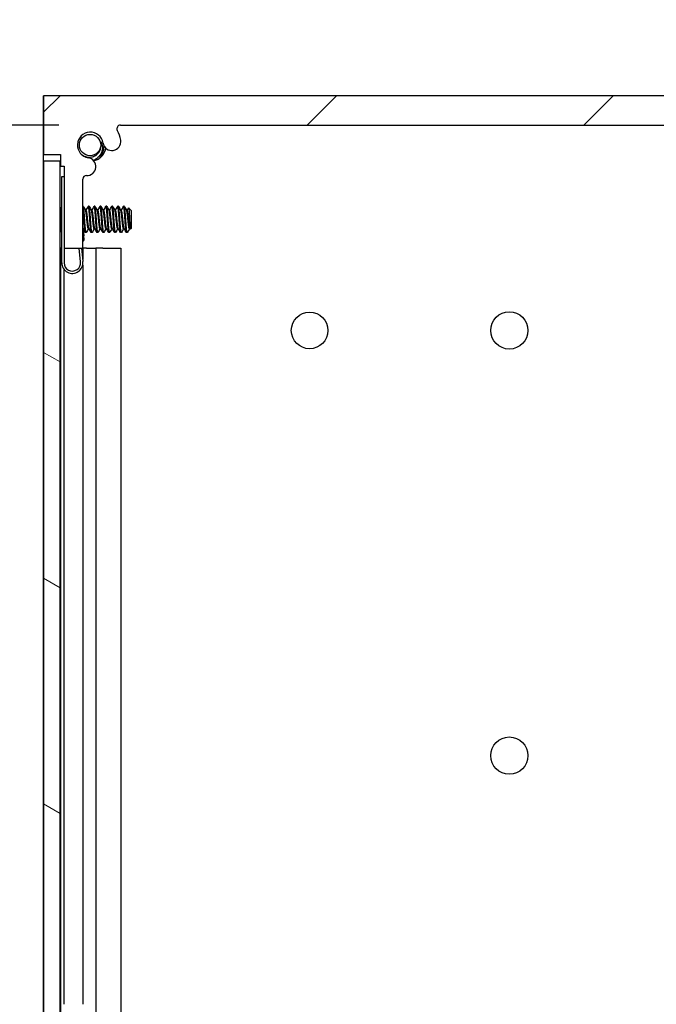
# Model space of a CAD drawing. Header units: millimetres. Extents: x 64 to 1798, y 64 to 1375.
# Tile 48 of 60: x 918 to 987, y 913 to 1020. Entities that reach past the tile are written whole.
import ezdxf

# ---------------------------------------------------------------- set-up
doc = ezdxf.new("R2010")
doc.units = ezdxf.units.MM
doc.header["$LTSCALE"] = 6.666667
for name, color, linetype, lineweight in [('Dimension (ANSI)', 7, 'Continuous', 25), ('Hatch (ANSI)', 7, 'Continuous', 18), ('Visible (ANSI)', 7, 'Continuous', 25)]:
    doc.layers.add(name, color=color, linetype=linetype, lineweight=lineweight)
doc.styles.add('Note Text (ANSI)', font='tahoma.ttf')
doc.dimstyles.new('Default - mm (ANSI)', dxfattribs={"dimscale": 6.666667, "dimtxt": 1.75, "dimasz": 1.5, "dimexe": 2, "dimexo": 1, "dimgap": 0.8, "dimtad": 0, "dimtih": 1, "dimtoh": 1, "dimrnd": 1e-08, "dimzin": 0, "dimdsep": 46, "dimtxsty": 'Note Text (ANSI)', "dimblk": 'Filled-2', "dimcen": 0.09, "dimdle": 10, "dimclrd": 256, "dimclre": 256, "dimclrt": 256, "dimadec": 1, "dimazin": 0, "dimtfac": 1.741714, "dimtofl": 0, "dimtmove": 0, "dimatfit": 3, "dimldrblk": 'Filled-1', "dimfxl": 1, "dimtolj": 1, "dimtzin": 0, "dimlwd": -1, "dimlwe": -1, "dimarcsym": 0})

# ---------------------------------------------------------------- blocks, each defined once
blk = doc.blocks.new('Filled-2')
at = {"color": 0}
for p, q in [((0, 0), (-1, 0.167)), ((-1, 0.167), (-1, -0.167)), ((-1, 0), (0, 0)), ((-1, -0.167), (0, 0))]:
    blk.add_line(p, q, dxfattribs=at)
at = {"color": 0, "flags": 128}
blk.add_lwpolyline([(-1, -0.167), (0, 0), (-1, 0.167), (-1, -0.167)], dxfattribs=at)
at = {"color": 0}
blk.add_solid([(-1, -0.167), (0, 0), (-1, 0.167), (-1, -0.167)], dxfattribs=at)
blk = doc.blocks.new('*D12')
at = {"layer": 'Defpoints', "color": 0, "transparency": 16777216}
for p in [(920.25, 1011.84), (840.51, 1008.66), (928.56, 1008.66)]:
    blk.add_point(p, dxfattribs=at)
at = {"layer": 'Dimension (ANSI)', "transparency": 16777216}
for p, q in [((840.51, 1021.84), (840.51, 1062.61)), ((840.51, 1062.61), (850.51, 1062.61)), ((913.59, 1011.84), (827.17, 1011.84)), ((921.89, 1008.66), (827.17, 1008.66)), ((840.51, 998.66), (840.51, 988.66))]:
    blk.add_line(p, q, dxfattribs=at)
at = {"layer": 'Dimension (ANSI)', "transparency": 16777216, "xscale": 10, "yscale": 10, "zscale": 10}
for p, rotation in [((840.51, 1011.84), 270), ((840.51, 1008.66), 90)]:
    blk.add_blockref('Filled-2', p, dxfattribs=dict(at, rotation=rotation))
at = {"layer": 'Dimension (ANSI)', "transparency": 16777216, "char_height": 11.6667, "attachment_point": 5, "style": 'Note Text (ANSI)'}
for s, insert in [('\\A1; 3.18 mm', (889.45, 1074.05)), ('\\A1;[0.125 in]', (889.45, 1049.65))]:
    blk.add_mtext(s, dxfattribs=dict(at, insert=insert))
blk = doc.blocks.new('Filled-1')
at = {"color": 0}
for p, q in [((0, 0), (-1, 0.333)), ((-1, 0.333), (-1, -0.333)), ((-1, 0), (0, 0)), ((-1, -0.333), (0, 0))]:
    blk.add_line(p, q, dxfattribs=at)
at = {"color": 0, "flags": 128}
blk.add_lwpolyline([(-1, -0.333), (0, 0), (-1, 0.333), (-1, -0.333)], dxfattribs=at)
at = {"color": 0}
blk.add_solid([(-1, -0.333), (0, 0), (-1, 0.333), (-1, -0.333)], dxfattribs=at)

msp = doc.modelspace()

# ---------------------------------------------------------------- hatches: boundary and pattern name
at = {"layer": 'Hatch (ANSI)'}
h = msp.add_hatch(dxfattribs=at)
h.set_pattern_fill('ANSI31', color=256, scale=169.333333, style=0)
h.set_pattern_definition([(45, (0, 0), (-14.9671, 14.9671), [])])
edge = h.paths.add_edge_path()
edge.add_line((1052.8403, 1005.4876), (1052.8403, 1011.8376))
edge.add_line((1052.8403, 1011.8376), (920.2523, 1011.8376))
edge.add_line((920.2523, 1011.8376), (920.2523, 1005.4876))
edge.add_line((920.2523, 1005.4876), (922.0813, 1005.4876))
edge.add_line((922.0813, 1005.4876), (922.0813, 1004.2176))
edge.add_line((922.0813, 1004.2176), (922.4623, 1004.2176))
edge.add_line((922.4623, 1004.2176), (922.4623, 995.3276))
edge.add_line((922.4623, 995.3276), (924.4943, 995.3276))
edge.add_line((924.4943, 995.3276), (924.4943, 1002.8263))
edge.add_ellipse((924.8753, 1002.8263), major_axis=(-0.381, 0), ratio=1, start_angle=267.543268, end_angle=360, ccw=False)
edge.add_ellipse((924.933, 1004.1713), major_axis=(-0.0414, -0.9643), ratio=1, start_angle=0, end_angle=173.339678)
edge.add_ellipse((925.3073, 1006.5036), major_axis=(-0.2214, -1.3794), ratio=1, start_angle=108.234109, end_angle=360, ccw=False)
edge.add_ellipse((927.6397, 1006.8779), major_axis=(-0.953, -0.1529), ratio=1, start_angle=0, end_angle=179.999999)
edge.add_ellipse((925.3073, 1006.5036), major_axis=(3.2854, 0.5272), ratio=1, start_angle=0, end_angle=19.532567)
edge.add_ellipse((928.5617, 1008.2816), major_axis=(-0.3344, -0.1827), ratio=1, start_angle=241.350379, end_angle=360, ccw=False)
edge.add_line((928.5617, 1008.6626), (1044.5309, 1008.6626))
edge.add_ellipse((1044.5309, 1008.2816), major_axis=(0, 0.381), ratio=1, start_angle=241.350379, end_angle=360, ccw=False)
edge.add_ellipse((1047.7853, 1006.5036), major_axis=(-2.92, 1.5953), ratio=1, start_angle=0, end_angle=19.532567)
edge.add_ellipse((1045.4529, 1006.8779), major_axis=(-0.953, 0.1529), ratio=1, start_angle=0, end_angle=180)
edge.add_ellipse((1047.7853, 1006.5036), major_axis=(-1.3794, 0.2214), ratio=1, start_angle=108.234109, end_angle=360, ccw=False)
edge.add_ellipse((1048.1596, 1004.1713), major_axis=(-0.1529, 0.953), ratio=1, start_angle=0, end_angle=173.339678)
edge.add_ellipse((1048.2173, 1002.8263), major_axis=(-0.0163, 0.3806), ratio=1, start_angle=267.543268, end_angle=360, ccw=False)
edge.add_line((1048.5983, 1002.8263), (1048.5983, 995.3276))
edge.add_line((1048.5983, 995.3276), (1050.6303, 995.3276))
edge.add_line((1050.6303, 995.3276), (1050.6303, 1004.2176))
edge.add_line((1050.6303, 1004.2176), (1051.0113, 1004.2176))
edge.add_line((1051.0113, 1004.2176), (1051.0113, 1005.4876))
edge.add_line((1051.0113, 1005.4876), (1052.8403, 1005.4876))
h = msp.add_hatch(dxfattribs=at)
h.set_pattern_fill('ANSI31', color=256, scale=169.333333, angle=105, style=0)
h.set_pattern_definition([(150, (0, 0), (-10.58333, -18.33087), [])])
h.paths.add_polyline_path([(920.2523, 460.1469), (922.0557, 460.1469), (922.0557, 1004.7483), (920.2523, 1004.7483)])

# ---------------------------------------------------------------- linework, layer by layer
at = {"layer": 'Visible (ANSI)'}
for p, q in [((920.2392, 995.3376), (920.2392, 1011.8376)), ((920.2523, 1011.8376), (920.2392, 1011.8376)), ((1052.8403, 1011.8376), (920.2523, 1011.8376)), ((920.2523, 1011.8376), (920.2523, 1005.4876)), ((928.5617, 1008.6626), (1044.5309, 1008.6626)), ((920.2523, 1005.4876), (922.0813, 1005.4876)), ((922.0813, 1005.4876), (922.0813, 1004.2176)), ((922.0557, 1004.7483), (920.2523, 1004.7483)), ((920.2523, 1004.7483), (920.2523, 460.1469)), ((922.0557, 460.1469), (922.0557, 1004.7483)), ((922.0813, 1004.2176), (922.4623, 1004.2176)), ((922.4623, 1004.2176), (922.4623, 995.3276)), ((922.2123, 1003.1126), (922.4623, 1003.1126)), ((922.2123, 993.7626), (922.2123, 1003.1126)), ((924.5057, 1002.9107), (924.5034, 1002.909)), ((924.5042, 1002.9127), (924.5057, 1002.9107)), ((924.4943, 995.3276), (924.4943, 1002.8263)), ((922.2123, 999.6133), (922.0709, 999.7547)), ((924.5385, 999.8715), (924.4943, 999.8715)), ((925.1735, 999.8715), (925.0942, 999.8715)), ((925.8085, 999.8715), (925.7292, 999.8715)), ((926.4435, 999.8715), (926.3642, 999.8715)), ((927.0785, 999.8715), (926.9992, 999.8715)), ((927.7135, 999.8715), (927.6342, 999.8715)), ((928.3485, 999.8715), (928.2692, 999.8715)), ((928.9835, 999.8715), (928.9042, 999.8715)), ((929.7773, 999.3953), (929.4542, 999.7183)), ((924.856, 999.4419), (924.7866, 999.4419)), ((925.491, 999.4419), (925.4216, 999.4419)), ((926.126, 999.4419), (926.0566, 999.4419)), ((926.761, 999.4419), (926.6916, 999.4419)), ((927.396, 999.4419), (927.3266, 999.4419)), ((928.031, 999.4419), (927.9616, 999.4419)), ((928.666, 999.4419), (928.5966, 999.4419)), ((929.301, 999.4419), (929.2316, 999.4419)), ((929.7773, 997.503), (929.7773, 999.3953)), ((922.1308, 997.2034), (922.0557, 997.1283)), ((924.5205, 997.4916), (924.5413, 997.2977)), ((924.5286, 997.4563), (924.5243, 997.4563)), ((924.5413, 997.2977), (924.6089, 996.6683)), ((924.6456, 996.3273), (924.6089, 996.6683)), ((924.856, 997.0267), (924.7767, 997.0267)), ((925.1636, 997.4563), (925.0942, 997.4563)), ((925.491, 997.0267), (925.4117, 997.0267)), ((925.7986, 997.4563), (925.7292, 997.4563)), ((926.126, 997.0267), (926.0467, 997.0267)), ((926.4336, 997.4563), (926.3642, 997.4563)), ((926.761, 997.0267), (926.6817, 997.0267)), ((927.0686, 997.4563), (926.9992, 997.4563)), ((927.396, 997.0267), (927.3167, 997.0267)), ((927.7036, 997.4563), (927.6342, 997.4563)), ((928.031, 997.0267), (927.9517, 997.0267)), ((928.3386, 997.4563), (928.2692, 997.4563)), ((928.666, 997.0267), (928.5867, 997.0267)), ((928.9736, 997.4563), (928.9042, 997.4563)), ((929.301, 997.0267), (929.2217, 997.0267)), ((929.6086, 997.4563), (929.5392, 997.4563)), ((929.7773, 997.503), (929.6585, 997.3842)), ((920.2523, 995.3376), (920.2392, 995.3376)), ((920.2392, 469.5576), (920.2392, 995.3376)), ((922.0682, 995.3376), (922.0557, 995.3376)), ((922.0682, 995.3376), (922.0682, 911.5581)), ((922.2123, 995.3376), (922.0682, 995.3376)), ((922.4623, 995.3276), (924.4943, 995.3276)), ((922.4623, 995.3276), (922.4623, 993.7626)), ((924.2571, 993.8588), (924.0993, 995.3276)), ((924.3507, 995.3276), (924.5057, 993.8855)), ((924.4812, 995.3276), (924.4812, 994.1136)), ((924.8785, 995.3376), (924.4943, 995.3376)), ((924.8785, 995.3376), (925.8851, 995.3376)), ((926.6735, 995.3376), (925.8851, 995.3376)), ((925.8851, 995.3376), (925.8851, 911.5457)), ((926.6735, 995.3376), (928.5918, 995.3376)), ((928.5918, 995.3376), (928.5918, 911.249)), ((924.4812, 993.497), (924.4812, 913.4976)), ((922.4492, 993.0635), (922.4492, 913.4976))]:
    msp.add_line(p, q, dxfattribs=at)
for centre, radius in [((925.2811, 1006.5036), 1.1573), ((949.0428, 986.4376), 1.981), ((970.6582, 986.4376), 2.0193), ((970.6582, 940.4128), 2.0193)]:
    msp.add_circle(centre, radius, dxfattribs=at)
for centre, radius, start, end in [((928.5617, 1008.2816), 0.381, 90, 208.649621), ((925.3073, 1006.5036), 1.397, 9.117054, 260.882946), ((925.3073, 1006.5036), 3.3274, 9.117054, 28.649621), ((925.2811, 1006.5036), 1.75, 302.737185, 348.612313), ((925.2811, 1006.5036), 1.2156, 333.644372, 18.644372), ((927.6397, 1006.8779), 0.9652, 189.117054, 9.117053), ((924.933, 1004.1713), 0.9652, 267.543268, 80.882946), ((925.2811, 1006.5036), 1.75, 282.771653, 297.262815), ((924.8753, 1002.8263), 0.381, 87.543268, 180), ((924.0528, 996.4198), 0.6, 317.382808, 351.134146), ((923.3623, 993.7626), 1.15, 180, 6.134146), ((923.3623, 993.7626), 0.9, 180, 6.134146)]:
    msp.add_arc(centre, radius, start, end, dxfattribs=at)
for points, knots in [([(926.5885, 1006.5036), (926.6067, 1006.4147), (926.6312, 1006.2565), (926.5878, 1005.9005), (926.5427, 1005.7492), (926.4346, 1005.5296), (926.3842, 1005.4456), (926.1925, 1005.1998), (926.0435, 1005.0677), (925.8195, 1004.9326), (925.7656, 1004.9044), (925.7124, 1004.8801)], [-0.248591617, -0.248591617, -0.248591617, -0.248591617, -0.184471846, -0.184471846, -0.134774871, -0.134774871, -0.107019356, -0.107019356, -0.058916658, -0.058916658, -0.0433607, -0.0433607, -0.0433607, -0.0433607]), ([(926.4062, 1005.2168), (926.5634, 1005.4476), (926.6883, 1005.7279), (926.7785, 1006.1478), (926.7943, 1006.2747), (926.7998, 1006.4011)], [0, 0, 0, 0, 0.086378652, 0.086378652, 0.122637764, 0.122637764, 0.122637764, 0.122637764]), ([(924.2227, 1005.623), (924.283, 1005.5584), (924.3511, 1005.4979), (924.5713, 1005.3408), (924.7346, 1005.2677), (925.0674, 1005.1923), (925.2449, 1005.183), (925.583, 1005.2423), (925.7332, 1005.2991), (926.0067, 1005.4661), (926.1045, 1005.5616), (926.2533, 1005.7346), (926.3212, 1005.845), (926.3704, 1005.964)], [-0.188269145, -0.188269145, -0.188269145, -0.188269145, -0.168908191, -0.168908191, -0.132153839, -0.132153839, -0.098081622, -0.098081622, -0.068588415, -0.068588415, -0.038712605, -0.038712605, 0, 0, 0, 0]), ([(926.1574, 1004.9858), (926.2205, 1005.0223), (926.2828, 1005.0711), (926.3614, 1005.1559), (926.3852, 1005.186), (926.4062, 1005.2168)], [0.3550770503, 0.3550770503, 0.3550770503, 0.3550770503, 0.3769507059, 0.3769507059, 0.3878620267, 0.3878620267, 0.3878620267, 0.3878620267]), ([(925.5874, 1004.8808), (925.5885, 1004.8807), (925.5896, 1004.8807), (925.6313, 1004.8794), (925.6719, 1004.8792), (925.7124, 1004.8801)], [-0.0412146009, -0.0412146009, -0.0412146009, -0.0412146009, -0.0408791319, -0.0408791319, -0.0286907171, -0.0286907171, -0.0286907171, -0.0286907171]), ([(925.7124, 1004.8801), (925.7395, 1004.8806), (925.7666, 1004.8817), (925.8068, 1004.884), (925.8199, 1004.8849), (925.833, 1004.8858)], [0.2544285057, 0.2544285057, 0.2544285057, 0.2544285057, 0.2623277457, 0.2623277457, 0.266158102, 0.266158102, 0.266158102, 0.266158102]), ([(925.833, 1004.8858), (925.8702, 1004.8886), (925.9081, 1004.8942), (926.0208, 1004.9199), (926.0942, 1004.9494), (926.1574, 1004.9858)], [0.3222920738, 0.3222920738, 0.3222920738, 0.3222920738, 0.3332033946, 0.3332033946, 0.3550770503, 0.3550770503, 0.3550770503, 0.3550770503]), ([(922.2123, 999.3335), (922.21, 999.3431), (922.2077, 999.3526), (922.1721, 999.498), (922.1469, 999.5853), (922.1137, 999.6728), (922.101, 999.701), (922.0883, 999.7237)], [-0.078849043, -0.078849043, -0.078849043, -0.078849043, -0.0764316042, -0.0764316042, -0.0413165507, -0.0413165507, -0.0196607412, -0.0196607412, -0.0196607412, -0.0196607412]), ([(929.4443, 999.7145), (929.4461, 999.7178), (929.448, 999.7197), (929.4587, 999.7219), (929.4676, 999.6912), (929.4829, 999.5817), (929.4905, 999.5015), (929.5086, 999.2605), (929.5169, 999.137), (929.5306, 998.9171), (929.5358, 998.8292), (929.5475, 998.6222), (929.5527, 998.5222), (929.5564, 998.4491)], [-0.15822158, -0.15822158, -0.15822158, -0.15822158, -0.148477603, -0.148477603, -0.102508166, -0.102508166, -0.066538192, -0.066538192, -0.038974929, -0.038974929, -0.021985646, -0.021985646, -0.000001, -0.000001, -0.000001, -0.000001]), ([(922.0557, 998.0027), (922.0587, 997.9475), (922.0618, 997.8938), (922.0738, 997.6942), (922.0828, 997.565), (922.0975, 997.3866), (922.1044, 997.3062), (922.1175, 997.2343), (922.1216, 997.2197), (922.1257, 997.2124)], [-0.196810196, -0.196810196, -0.196810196, -0.196810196, -0.170743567, -0.170743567, -0.096248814, -0.096248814, -0.041982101, -0.041982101, -0.018759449, -0.018759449, -0.018759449, -0.018759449]), ([(929.5564, 998.4491), (929.561, 998.3587), (929.5663, 998.2595), (929.5783, 998.0592), (929.5839, 997.9739), (929.5981, 997.7749), (929.6067, 997.6707), (929.6215, 997.5192), (929.629, 997.4474), (929.6455, 997.386), (929.652, 997.3776), (929.6585, 997.3842)], [-0.235586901, -0.235586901, -0.235586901, -0.235586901, -0.203660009, -0.203660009, -0.177946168, -0.177946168, -0.13906218, -0.13906218, -0.107080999, -0.107080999, -0.087730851, -0.087730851, -0.087730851, -0.087730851])]:
    msp.add_open_spline(points, degree=3, knots=knots, dxfattribs=at)
for points in [[(926.4329, 1006.8922), (926.5079, 1006.7726), (926.5599, 1006.6425), (926.5885, 1006.5036)], [(922.0557, 999.7819), (922.0666, 999.7625), (922.0774, 999.7431), (922.0883, 999.7237)], [(924.5525, 999.8591), (924.6335, 999.7142), (924.7147, 999.5693), (924.7963, 999.4247)], [(924.8461, 999.4419), (924.9244, 999.5808), (925.0024, 999.7199), (925.0802, 999.8591)], [(925.1875, 999.8591), (925.2685, 999.7142), (925.3497, 999.5693), (925.4313, 999.4247)], [(925.4811, 999.4419), (925.5594, 999.5808), (925.6374, 999.7199), (925.7152, 999.8591)], [(925.8225, 999.8591), (925.9035, 999.7142), (925.9847, 999.5693), (926.0663, 999.4247)], [(926.1161, 999.4419), (926.1944, 999.5808), (926.2724, 999.7199), (926.3502, 999.8591)], [(926.4575, 999.8591), (926.5385, 999.7142), (926.6197, 999.5693), (926.7013, 999.4247)], [(926.7511, 999.4419), (926.8294, 999.5808), (926.9074, 999.7199), (926.9852, 999.8591)], [(927.0925, 999.8591), (927.1735, 999.7142), (927.2547, 999.5693), (927.3363, 999.4247)], [(927.3861, 999.4419), (927.4644, 999.5808), (927.5424, 999.7199), (927.6202, 999.8591)], [(927.7275, 999.8591), (927.8085, 999.7142), (927.8897, 999.5693), (927.9713, 999.4247)], [(928.0211, 999.4419), (928.0994, 999.5808), (928.1774, 999.7199), (928.2552, 999.8591)], [(928.3625, 999.8591), (928.4435, 999.7142), (928.5247, 999.5693), (928.6063, 999.4247)], [(928.6561, 999.4419), (928.7344, 999.5808), (928.8124, 999.7199), (928.8902, 999.8591)], [(928.9975, 999.8591), (929.0785, 999.7142), (929.1597, 999.5693), (929.2413, 999.4247)], [(929.2911, 999.4419), (929.3423, 999.5327), (929.3933, 999.6236), (929.4443, 999.7145)], [(922.2123, 997.0578), (922.1835, 997.1093), (922.1546, 997.1608), (922.1257, 997.2124)], [(924.7627, 997.0391), (924.6831, 997.1815), (924.6033, 997.3238), (924.5232, 997.4659)], [(925.1041, 997.4563), (925.0258, 997.3174), (924.9478, 997.1783), (924.87, 997.0391)], [(925.3977, 997.0391), (925.3167, 997.1841), (925.2355, 997.3289), (925.1539, 997.4736)], [(925.7391, 997.4563), (925.6608, 997.3174), (925.5828, 997.1783), (925.505, 997.0391)], [(926.0327, 997.0391), (925.9517, 997.1841), (925.8705, 997.3289), (925.7889, 997.4736)], [(926.3741, 997.4563), (926.2958, 997.3174), (926.2178, 997.1783), (926.14, 997.0391)], [(926.6677, 997.0391), (926.5867, 997.1841), (926.5055, 997.3289), (926.4239, 997.4736)], [(927.0091, 997.4563), (926.9308, 997.3174), (926.8528, 997.1783), (926.775, 997.0391)], [(927.3027, 997.0391), (927.2217, 997.1841), (927.1405, 997.3289), (927.0589, 997.4736)], [(927.6441, 997.4563), (927.5658, 997.3174), (927.4878, 997.1783), (927.41, 997.0391)], [(927.9377, 997.0391), (927.8567, 997.1841), (927.7755, 997.3289), (927.6939, 997.4736)], [(928.2791, 997.4563), (928.2008, 997.3174), (928.1228, 997.1783), (928.045, 997.0391)], [(928.5727, 997.0391), (928.4917, 997.1841), (928.4105, 997.3289), (928.3289, 997.4736)], [(928.9141, 997.4563), (928.8358, 997.3174), (928.7578, 997.1783), (928.68, 997.0391)], [(929.2077, 997.0391), (929.1267, 997.1841), (929.0455, 997.3289), (928.9639, 997.4736)], [(929.3331, 997.0714), (929.3224, 997.0523), (929.3117, 997.0373), (929.301, 997.0267)], [(929.5491, 997.4563), (929.4768, 997.3282), (929.4049, 997.1998), (929.3331, 997.0714)], [(929.6468, 997.3885), (929.6308, 997.4169), (929.6149, 997.4452), (929.5989, 997.4736)]]:
    msp.add_open_spline(points, degree=3, dxfattribs=at)
for points, weights, knots in [([(924.6179, 998.4491), (924.565, 999.2703), (924.5121, 999.6809), (924.5036, 999.747), (924.4943, 999.7909)], [1, 0.866025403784, 1, 0.975708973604, 0.96022639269], [0.5625, 0.5625, 0.5625, 0.5729166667, 0.5729166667, 0.5748053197, 0.5748053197, 0.5748053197]), ([(924.6973, 998.4491), (924.6444, 999.2703), (924.5915, 999.6809), (924.5669, 999.8715), (924.5385, 999.8715)], [1, 0.866025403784, 1, 0.933012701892, 0.933012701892], [0.5, 0.5, 0.5, 0.5104166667, 0.5104166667, 0.515625, 0.515625, 0.515625]), ([(925.2529, 998.4491), (925.2, 999.2703), (925.1471, 999.6809), (925.1159, 999.9229), (925.0802, 999.8591)], [1, 0.866025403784, 1, 0.916453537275, 0.937106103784], [0.5, 0.5, 0.5, 0.5104166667, 0.5104166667, 0.5169124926, 0.5169124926, 0.5169124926]), ([(925.3323, 998.4491), (925.2794, 999.2703), (925.2265, 999.6809), (925.2019, 999.8715), (925.1735, 999.8715)], [1, 0.866025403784, 1, 0.933012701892, 0.933012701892], [0.4375, 0.4375, 0.4375, 0.4479166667, 0.4479166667, 0.453125, 0.453125, 0.453125]), ([(925.8879, 998.4491), (925.835, 999.2703), (925.7821, 999.6809), (925.7509, 999.9229), (925.7152, 999.8591)], [1, 0.866025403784, 1, 0.916453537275, 0.937106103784], [0.4375, 0.4375, 0.4375, 0.4479166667, 0.4479166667, 0.4544124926, 0.4544124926, 0.4544124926]), ([(925.9673, 998.4491), (925.9144, 999.2703), (925.8615, 999.6809), (925.8369, 999.8715), (925.8085, 999.8715)], [1, 0.866025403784, 1, 0.933012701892, 0.933012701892], [0.375, 0.375, 0.375, 0.3854166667, 0.3854166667, 0.390625, 0.390625, 0.390625]), ([(926.5229, 998.4491), (926.47, 999.2703), (926.4171, 999.6809), (926.3859, 999.9229), (926.3502, 999.8591)], [1, 0.866025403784, 1, 0.916453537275, 0.937106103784], [0.375, 0.375, 0.375, 0.3854166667, 0.3854166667, 0.3919124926, 0.3919124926, 0.3919124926]), ([(926.6023, 998.4491), (926.5494, 999.2703), (926.4965, 999.6809), (926.4719, 999.8715), (926.4435, 999.8715)], [1, 0.866025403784, 1, 0.933012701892, 0.933012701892], [0.3125, 0.3125, 0.3125, 0.3229166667, 0.3229166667, 0.328125, 0.328125, 0.328125]), ([(927.1579, 998.4491), (927.105, 999.2703), (927.0521, 999.6809), (927.0209, 999.9229), (926.9852, 999.8591)], [1, 0.866025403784, 1, 0.916453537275, 0.937106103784], [0.3125, 0.3125, 0.3125, 0.3229166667, 0.3229166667, 0.3294124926, 0.3294124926, 0.3294124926]), ([(927.2373, 998.4491), (927.1844, 999.2703), (927.1315, 999.6809), (927.1069, 999.8715), (927.0785, 999.8715)], [1, 0.866025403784, 1, 0.933012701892, 0.933012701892], [0.25, 0.25, 0.25, 0.2604166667, 0.2604166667, 0.265625, 0.265625, 0.265625]), ([(927.7929, 998.4491), (927.74, 999.2703), (927.6871, 999.6809), (927.6559, 999.9229), (927.6202, 999.8591)], [1, 0.866025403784, 1, 0.916453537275, 0.937106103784], [0.25, 0.25, 0.25, 0.2604166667, 0.2604166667, 0.2669124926, 0.2669124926, 0.2669124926]), ([(927.8723, 998.4491), (927.8194, 999.2703), (927.7665, 999.6809), (927.7419, 999.8715), (927.7135, 999.8715)], [1, 0.866025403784, 1, 0.933012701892, 0.933012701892], [0.1875, 0.1875, 0.1875, 0.1979166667, 0.1979166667, 0.203125, 0.203125, 0.203125]), ([(928.4279, 998.4491), (928.375, 999.2703), (928.3221, 999.6809), (928.2909, 999.9229), (928.2552, 999.8591)], [1, 0.866025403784, 1, 0.916453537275, 0.937106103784], [0.1875, 0.1875, 0.1875, 0.1979166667, 0.1979166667, 0.2044124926, 0.2044124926, 0.2044124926]), ([(928.5073, 998.4491), (928.4544, 999.2703), (928.4015, 999.6809), (928.3769, 999.8715), (928.3485, 999.8715)], [1, 0.866025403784, 1, 0.933012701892, 0.933012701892], [0.125, 0.125, 0.125, 0.1354166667, 0.1354166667, 0.140625, 0.140625, 0.140625]), ([(929.0629, 998.4491), (929.01, 999.2703), (928.9571, 999.6809), (928.9259, 999.9229), (928.8902, 999.8591)], [1, 0.866025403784, 1, 0.916453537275, 0.937106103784], [0.125, 0.125, 0.125, 0.1354166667, 0.1354166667, 0.1419124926, 0.1419124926, 0.1419124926]), ([(929.1423, 998.4491), (929.0894, 999.2703), (929.0365, 999.6809), (929.0119, 999.8715), (928.9835, 999.8715)], [1, 0.866025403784, 1, 0.933012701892, 0.933012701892], [0.0625, 0.0625, 0.0625, 0.0729166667, 0.0729166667, 0.078125, 0.078125, 0.078125]), ([(925.0942, 997.4563), (925.0658, 997.4563), (925.0413, 997.5893), (924.9883, 997.8759), (924.9354, 998.4491), (924.8825, 999.0223), (924.8296, 999.3089), (924.814, 999.3933), (924.7963, 999.4247)], [0.933012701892, 0.933012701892, 1, 0.866025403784, 1, 0.866025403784, 1, 0.956426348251, 0.941196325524], [0.484375, 0.484375, 0.484375, 0.4895833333, 0.4895833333, 0.5, 0.5, 0.5104166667, 0.5104166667, 0.5138045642, 0.5138045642, 0.5138045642]), ([(925.1539, 997.4736), (925.1362, 997.5049), (925.1206, 997.5893), (925.0677, 997.8759), (925.0148, 998.4491), (924.9619, 999.0223), (924.909, 999.3089), (924.8844, 999.4419), (924.856, 999.4419)], [0.941196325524, 0.956426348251, 1, 0.866025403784, 1, 0.866025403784, 1, 0.933012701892, 0.933012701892], [0.4861954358, 0.4861954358, 0.4861954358, 0.4895833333, 0.4895833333, 0.5, 0.5, 0.5104166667, 0.5104166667, 0.515625, 0.515625, 0.515625]), ([(925.7292, 997.4563), (925.7008, 997.4563), (925.6763, 997.5893), (925.6233, 997.8759), (925.5704, 998.4491), (925.5175, 999.0223), (925.4646, 999.3089), (925.449, 999.3933), (925.4313, 999.4247)], [0.933012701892, 0.933012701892, 1, 0.866025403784, 1, 0.866025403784, 1, 0.956426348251, 0.941196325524], [0.421875, 0.421875, 0.421875, 0.4270833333, 0.4270833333, 0.4375, 0.4375, 0.4479166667, 0.4479166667, 0.4513045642, 0.4513045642, 0.4513045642]), ([(925.7889, 997.4736), (925.7712, 997.5049), (925.7556, 997.5893), (925.7027, 997.8759), (925.6498, 998.4491), (925.5969, 999.0223), (925.544, 999.3089), (925.5194, 999.4419), (925.491, 999.4419)], [0.941196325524, 0.956426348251, 1, 0.866025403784, 1, 0.866025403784, 1, 0.933012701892, 0.933012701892], [0.4236954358, 0.4236954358, 0.4236954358, 0.4270833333, 0.4270833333, 0.4375, 0.4375, 0.4479166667, 0.4479166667, 0.453125, 0.453125, 0.453125]), ([(926.3642, 997.4563), (926.3358, 997.4563), (926.3113, 997.5893), (926.2583, 997.8759), (926.2054, 998.4491), (926.1525, 999.0223), (926.0996, 999.3089), (926.084, 999.3933), (926.0663, 999.4247)], [0.933012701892, 0.933012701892, 1, 0.866025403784, 1, 0.866025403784, 1, 0.956426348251, 0.941196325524], [0.359375, 0.359375, 0.359375, 0.3645833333, 0.3645833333, 0.375, 0.375, 0.3854166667, 0.3854166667, 0.3888045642, 0.3888045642, 0.3888045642]), ([(926.4239, 997.4736), (926.4062, 997.5049), (926.3906, 997.5893), (926.3377, 997.8759), (926.2848, 998.4491), (926.2319, 999.0223), (926.179, 999.3089), (926.1544, 999.4419), (926.126, 999.4419)], [0.941196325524, 0.956426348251, 1, 0.866025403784, 1, 0.866025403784, 1, 0.933012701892, 0.933012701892], [0.3611954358, 0.3611954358, 0.3611954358, 0.3645833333, 0.3645833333, 0.375, 0.375, 0.3854166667, 0.3854166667, 0.390625, 0.390625, 0.390625]), ([(926.9992, 997.4563), (926.9708, 997.4563), (926.9463, 997.5893), (926.8933, 997.8759), (926.8404, 998.4491), (926.7875, 999.0223), (926.7346, 999.3089), (926.719, 999.3933), (926.7013, 999.4247)], [0.933012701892, 0.933012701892, 1, 0.866025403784, 1, 0.866025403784, 1, 0.956426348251, 0.941196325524], [0.296875, 0.296875, 0.296875, 0.3020833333, 0.3020833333, 0.3125, 0.3125, 0.3229166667, 0.3229166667, 0.3263045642, 0.3263045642, 0.3263045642]), ([(927.0589, 997.4736), (927.0412, 997.5049), (927.0256, 997.5893), (926.9727, 997.8759), (926.9198, 998.4491), (926.8669, 999.0223), (926.814, 999.3089), (926.7894, 999.4419), (926.761, 999.4419)], [0.941196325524, 0.956426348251, 1, 0.866025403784, 1, 0.866025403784, 1, 0.933012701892, 0.933012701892], [0.2986954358, 0.2986954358, 0.2986954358, 0.3020833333, 0.3020833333, 0.3125, 0.3125, 0.3229166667, 0.3229166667, 0.328125, 0.328125, 0.328125]), ([(927.6342, 997.4563), (927.6058, 997.4563), (927.5813, 997.5893), (927.5283, 997.8759), (927.4754, 998.4491), (927.4225, 999.0223), (927.3696, 999.3089), (927.354, 999.3933), (927.3363, 999.4247)], [0.933012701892, 0.933012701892, 1, 0.866025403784, 1, 0.866025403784, 1, 0.956426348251, 0.941196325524], [0.234375, 0.234375, 0.234375, 0.2395833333, 0.2395833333, 0.25, 0.25, 0.2604166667, 0.2604166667, 0.2638045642, 0.2638045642, 0.2638045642]), ([(927.6939, 997.4736), (927.6762, 997.5049), (927.6606, 997.5893), (927.6077, 997.8759), (927.5548, 998.4491), (927.5019, 999.0223), (927.449, 999.3089), (927.4244, 999.4419), (927.396, 999.4419)], [0.941196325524, 0.956426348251, 1, 0.866025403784, 1, 0.866025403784, 1, 0.933012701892, 0.933012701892], [0.2361954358, 0.2361954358, 0.2361954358, 0.2395833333, 0.2395833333, 0.25, 0.25, 0.2604166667, 0.2604166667, 0.265625, 0.265625, 0.265625]), ([(928.2692, 997.4563), (928.2408, 997.4563), (928.2163, 997.5893), (928.1633, 997.8759), (928.1104, 998.4491), (928.0575, 999.0223), (928.0046, 999.3089), (927.989, 999.3933), (927.9713, 999.4247)], [0.933012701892, 0.933012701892, 1, 0.866025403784, 1, 0.866025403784, 1, 0.956426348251, 0.941196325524], [0.171875, 0.171875, 0.171875, 0.1770833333, 0.1770833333, 0.1875, 0.1875, 0.1979166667, 0.1979166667, 0.2013045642, 0.2013045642, 0.2013045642]), ([(928.3289, 997.4736), (928.3112, 997.5049), (928.2956, 997.5893), (928.2427, 997.8759), (928.1898, 998.4491), (928.1369, 999.0223), (928.084, 999.3089), (928.0594, 999.4419), (928.031, 999.4419)], [0.941196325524, 0.956426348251, 1, 0.866025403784, 1, 0.866025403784, 1, 0.933012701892, 0.933012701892], [0.1736954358, 0.1736954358, 0.1736954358, 0.1770833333, 0.1770833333, 0.1875, 0.1875, 0.1979166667, 0.1979166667, 0.203125, 0.203125, 0.203125]), ([(928.9042, 997.4563), (928.8758, 997.4563), (928.8513, 997.5893), (928.7983, 997.8759), (928.7454, 998.4491), (928.6925, 999.0223), (928.6396, 999.3089), (928.624, 999.3933), (928.6063, 999.4247)], [0.933012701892, 0.933012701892, 1, 0.866025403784, 1, 0.866025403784, 1, 0.956426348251, 0.941196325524], [0.109375, 0.109375, 0.109375, 0.1145833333, 0.1145833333, 0.125, 0.125, 0.1354166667, 0.1354166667, 0.1388045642, 0.1388045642, 0.1388045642]), ([(928.9639, 997.4736), (928.9462, 997.5049), (928.9306, 997.5893), (928.8777, 997.8759), (928.8248, 998.4491), (928.7719, 999.0223), (928.719, 999.3089), (928.6944, 999.4419), (928.666, 999.4419)], [0.941196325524, 0.956426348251, 1, 0.866025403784, 1, 0.866025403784, 1, 0.933012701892, 0.933012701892], [0.1111954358, 0.1111954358, 0.1111954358, 0.1145833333, 0.1145833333, 0.125, 0.125, 0.1354166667, 0.1354166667, 0.140625, 0.140625, 0.140625]), ([(929.5392, 997.4563), (929.5108, 997.4563), (929.4863, 997.5893), (929.4333, 997.8759), (929.3804, 998.4491), (929.3275, 999.0223), (929.2746, 999.3089), (929.259, 999.3933), (929.2413, 999.4247)], [0.933012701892, 0.933012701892, 1, 0.866025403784, 1, 0.866025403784, 1, 0.956426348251, 0.941196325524], [0.046875, 0.046875, 0.046875, 0.0520833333, 0.0520833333, 0.0625, 0.0625, 0.0729166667, 0.0729166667, 0.0763045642, 0.0763045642, 0.0763045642]), ([(929.5989, 997.4736), (929.5812, 997.5049), (929.5656, 997.5893), (929.5127, 997.8759), (929.4598, 998.4491), (929.4069, 999.0223), (929.354, 999.3089), (929.3294, 999.4419), (929.301, 999.4419)], [0.941196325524, 0.956426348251, 1, 0.866025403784, 1, 0.866025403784, 1, 0.933012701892, 0.933012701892], [0.0486954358, 0.0486954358, 0.0486954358, 0.0520833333, 0.0520833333, 0.0625, 0.0625, 0.0729166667, 0.0729166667, 0.078125, 0.078125, 0.078125]), ([(922.2123, 997.065), (922.1972, 997.113), (922.1838, 997.2173), (922.1308, 997.6279), (922.0779, 998.4491)], [0.945725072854, 0.962194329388, 1, 0.866025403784, 1], [0.7991439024, 0.7991439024, 0.7991439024, 0.8020833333, 0.8020833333, 0.8125, 0.8125, 0.8125]), ([(924.7767, 997.0267), (924.7483, 997.0267), (924.7238, 997.2173), (924.6708, 997.6279), (924.6179, 998.4491)], [0.933012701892, 0.933012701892, 1, 0.866025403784, 1], [0.546875, 0.546875, 0.546875, 0.5520833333, 0.5520833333, 0.5625, 0.5625, 0.5625]), ([(924.87, 997.0391), (924.8343, 996.9753), (924.8031, 997.2173), (924.7502, 997.6279), (924.6973, 998.4491)], [0.937106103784, 0.916453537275, 1, 0.866025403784, 1], [0.4830875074, 0.4830875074, 0.4830875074, 0.4895833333, 0.4895833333, 0.5, 0.5, 0.5]), ([(925.4117, 997.0267), (925.3833, 997.0267), (925.3588, 997.2173), (925.3058, 997.6279), (925.2529, 998.4491)], [0.933012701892, 0.933012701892, 1, 0.866025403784, 1], [0.484375, 0.484375, 0.484375, 0.4895833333, 0.4895833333, 0.5, 0.5, 0.5]), ([(925.505, 997.0391), (925.4693, 996.9753), (925.4381, 997.2173), (925.3852, 997.6279), (925.3323, 998.4491)], [0.937106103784, 0.916453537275, 1, 0.866025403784, 1], [0.4205875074, 0.4205875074, 0.4205875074, 0.4270833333, 0.4270833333, 0.4375, 0.4375, 0.4375]), ([(926.0467, 997.0267), (926.0183, 997.0267), (925.9938, 997.2173), (925.9408, 997.6279), (925.8879, 998.4491)], [0.933012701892, 0.933012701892, 1, 0.866025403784, 1], [0.421875, 0.421875, 0.421875, 0.4270833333, 0.4270833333, 0.4375, 0.4375, 0.4375]), ([(926.14, 997.0391), (926.1043, 996.9753), (926.0731, 997.2173), (926.0202, 997.6279), (925.9673, 998.4491)], [0.937106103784, 0.916453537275, 1, 0.866025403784, 1], [0.3580875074, 0.3580875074, 0.3580875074, 0.3645833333, 0.3645833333, 0.375, 0.375, 0.375]), ([(926.6817, 997.0267), (926.6533, 997.0267), (926.6288, 997.2173), (926.5758, 997.6279), (926.5229, 998.4491)], [0.933012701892, 0.933012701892, 1, 0.866025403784, 1], [0.359375, 0.359375, 0.359375, 0.3645833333, 0.3645833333, 0.375, 0.375, 0.375]), ([(926.775, 997.0391), (926.7393, 996.9753), (926.7081, 997.2173), (926.6552, 997.6279), (926.6023, 998.4491)], [0.937106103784, 0.916453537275, 1, 0.866025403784, 1], [0.2955875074, 0.2955875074, 0.2955875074, 0.3020833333, 0.3020833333, 0.3125, 0.3125, 0.3125]), ([(927.3167, 997.0267), (927.2883, 997.0267), (927.2638, 997.2173), (927.2108, 997.6279), (927.1579, 998.4491)], [0.933012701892, 0.933012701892, 1, 0.866025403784, 1], [0.296875, 0.296875, 0.296875, 0.3020833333, 0.3020833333, 0.3125, 0.3125, 0.3125]), ([(927.41, 997.0391), (927.3743, 996.9753), (927.3431, 997.2173), (927.2902, 997.6279), (927.2373, 998.4491)], [0.937106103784, 0.916453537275, 1, 0.866025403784, 1], [0.2330875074, 0.2330875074, 0.2330875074, 0.2395833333, 0.2395833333, 0.25, 0.25, 0.25]), ([(927.9517, 997.0267), (927.9233, 997.0267), (927.8988, 997.2173), (927.8458, 997.6279), (927.7929, 998.4491)], [0.933012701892, 0.933012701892, 1, 0.866025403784, 1], [0.234375, 0.234375, 0.234375, 0.2395833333, 0.2395833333, 0.25, 0.25, 0.25]), ([(928.045, 997.0391), (928.0093, 996.9753), (927.9781, 997.2173), (927.9252, 997.6279), (927.8723, 998.4491)], [0.937106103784, 0.916453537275, 1, 0.866025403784, 1], [0.1705875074, 0.1705875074, 0.1705875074, 0.1770833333, 0.1770833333, 0.1875, 0.1875, 0.1875]), ([(928.5867, 997.0267), (928.5583, 997.0267), (928.5338, 997.2173), (928.4808, 997.6279), (928.4279, 998.4491)], [0.933012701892, 0.933012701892, 1, 0.866025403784, 1], [0.171875, 0.171875, 0.171875, 0.1770833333, 0.1770833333, 0.1875, 0.1875, 0.1875]), ([(928.68, 997.0391), (928.6443, 996.9753), (928.6131, 997.2173), (928.5602, 997.6279), (928.5073, 998.4491)], [0.937106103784, 0.916453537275, 1, 0.866025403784, 1], [0.1080875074, 0.1080875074, 0.1080875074, 0.1145833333, 0.1145833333, 0.125, 0.125, 0.125]), ([(929.2217, 997.0267), (929.1933, 997.0267), (929.1688, 997.2173), (929.1158, 997.6279), (929.0629, 998.4491)], [0.933012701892, 0.933012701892, 1, 0.866025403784, 1], [0.109375, 0.109375, 0.109375, 0.1145833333, 0.1145833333, 0.125, 0.125, 0.125]), ([(929.301, 997.0267), (929.2727, 997.0267), (929.2481, 997.2173), (929.1952, 997.6279), (929.1423, 998.4491)], [0.933012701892, 0.933012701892, 1, 0.866025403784, 1], [0.046875, 0.046875, 0.046875, 0.0520833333, 0.0520833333, 0.0625, 0.0625, 0.0625])]:
    msp.add_rational_spline(points, weights, degree=2, knots=knots, dxfattribs=at)
for points, weights in [([(922.1573, 998.4491), (922.1071, 999.2276), (922.0557, 999.6472)], [1, 0.872099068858, 0.988403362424]), ([(922.0779, 998.4491), (922.0674, 998.613), (922.0557, 998.7725)], [1, 0.97005869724, 0.95350025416]), ([(922.2123, 997.7138), (922.1828, 998.0529), (922.1573, 998.4491)], [0.933103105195, 0.930551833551, 1])]:
    msp.add_rational_spline(points, weights, degree=2, dxfattribs=at)

# ---------------------------------------------------------------- dimensions: what is measured, and where the dimension line sits
at = {"layer": 'Dimension (ANSI)'}
dim = msp.add_linear_dim(base=(840.5080851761, 1008.6626146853), p1=(920.2522929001, 1011.8376146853), p2=(928.5616663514, 1008.6626146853), angle=90, text=' <> mm\\X[0.125 in]', dimstyle='Default - mm (ANSI)', override={"dimgap": 0.8, "dimdec": 2, "dimpost": '', "dimtol": 0, "dimlim": 0, "dimtp": 0, "dimtm": 0, "dimtdec": 2, "dimatfit": 1}, dxfattribs=at)
dim.commit()
dim.dimension.update_dxf_attribs({"geometry": '*D12', "text_midpoint": (889.4467462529, 1062.612736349), "dimtype": 160})

doc.saveas('drawing.dxf')
